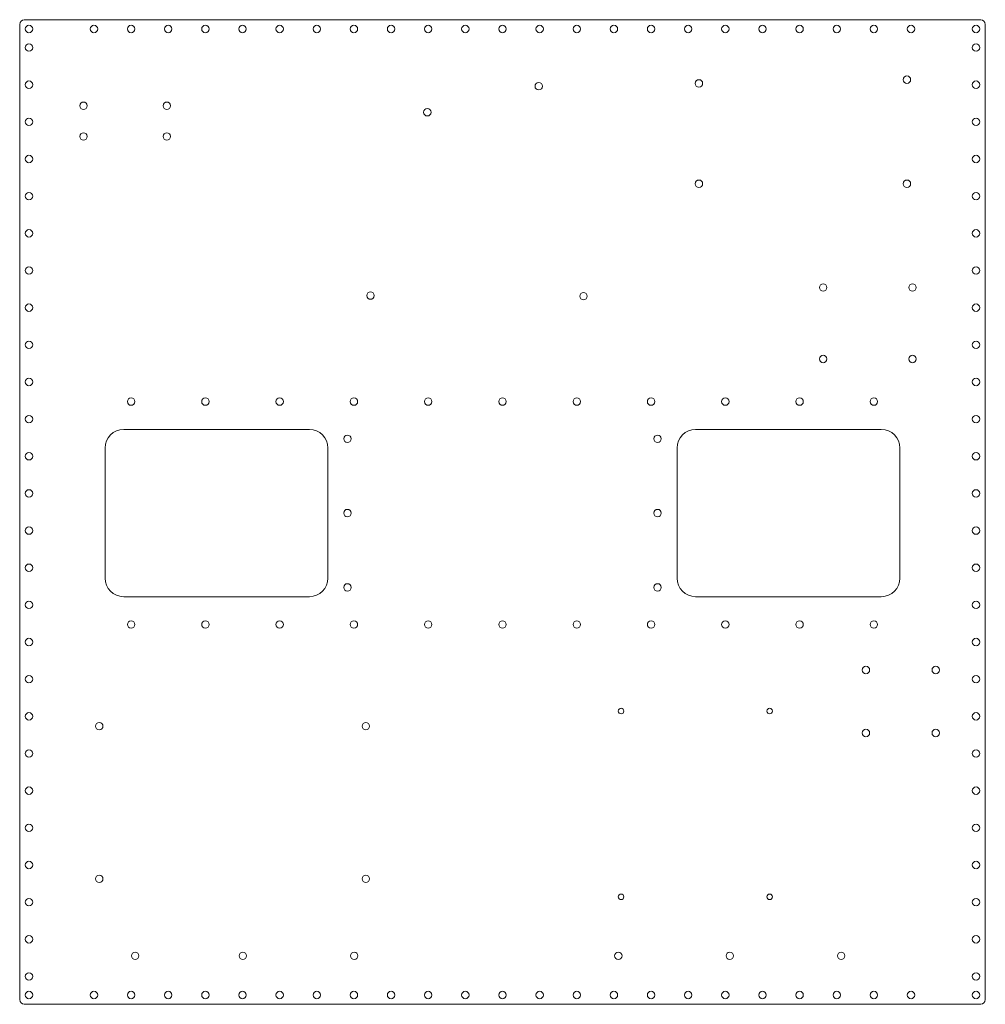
# Model space of a CAD drawing. Header units: inches. Extents: x 0 to 26, y 0 to 26.5.
import ezdxf

# ---------------------------------------------------------------- set-up
doc = ezdxf.new("R2010")
doc.units = ezdxf.units.IN
doc.header["$MEASUREMENT"] = 0

msp = doc.modelspace()

# ---------------------------------------------------------------- linework, layer by layer
at = {"color": 7, "linetype": 'Continuous', "lineweight": 15}
for p, q in [((25.875, 26.5), (0.125, 26.5)), ((0, 26.375), (0, 0.125)), ((26, 0.125), (26, 26.375)), ((2.8, 15.471), (7.8, 15.471)), ((23.2, 15.471), (18.2, 15.471)), ((2.3, 14.971), (2.3, 11.471)), ((8.3, 14.971), (8.3, 11.471)), ((17.7, 11.471), (17.7, 14.971)), ((23.7, 11.471), (23.7, 14.971)), ((2.8, 10.971), (7.8, 10.971)), ((23.2, 10.971), (18.2, 10.971)), ((0.125, 0), (25.875, 0))]:
    msp.add_line(p, q, dxfattribs=at)
for centre, radius in [((0.25, 26.25), 0.1), ((2, 26.25), 0.1), ((3, 26.25), 0.1), ((4, 26.25), 0.1), ((5, 26.25), 0.1), ((6, 26.25), 0.1), ((7, 26.25), 0.1), ((8, 26.25), 0.1), ((9, 26.25), 0.1), ((10, 26.25), 0.1), ((11, 26.25), 0.1), ((12, 26.25), 0.1), ((13, 26.25), 0.1), ((14, 26.25), 0.1), ((15, 26.25), 0.1), ((16, 26.25), 0.1), ((17, 26.25), 0.1), ((18, 26.25), 0.1), ((19, 26.25), 0.1), ((20, 26.25), 0.1), ((21, 26.25), 0.1), ((22, 26.25), 0.1), ((23, 26.25), 0.1), ((24, 26.25), 0.1), ((25.75, 26.25), 0.1), ((0.25, 25.75), 0.1), ((25.75, 25.75), 0.1), ((23.889, 24.885), 0.1), ((0.25, 24.75), 0.1), ((13.976, 24.709), 0.1), ((18.289, 24.785), 0.1), ((25.75, 24.75), 0.1), ((1.718, 24.184), 0.1), ((3.962, 24.184), 0.1), ((0.25, 23.75), 0.1), ((10.976, 24.009), 0.1), ((25.75, 23.75), 0.1), ((1.718, 23.358), 0.1), ((3.962, 23.358), 0.1), ((0.25, 22.75), 0.1), ((25.75, 22.75), 0.1), ((18.289, 22.085), 0.1), ((23.889, 22.085), 0.1), ((0.25, 21.75), 0.1), ((25.75, 21.75), 0.1), ((0.25, 20.75), 0.1), ((25.75, 20.75), 0.1), ((0.25, 19.75), 0.1), ((25.75, 19.75), 0.1), ((21.635, 19.291), 0.1), ((24.038, 19.291), 0.1), ((9.446, 19.074), 0.1), ((15.181, 19.059), 0.1), ((0.25, 18.75), 0.1), ((25.75, 18.75), 0.1), ((0.25, 17.75), 0.1), ((25.75, 17.75), 0.1), ((21.635, 17.368), 0.1), ((24.038, 17.368), 0.1), ((0.25, 16.75), 0.1), ((25.75, 16.75), 0.1), ((3, 16.221), 0.1), ((5, 16.221), 0.1), ((7, 16.221), 0.1), ((9, 16.221), 0.1), ((11, 16.221), 0.1), ((13, 16.221), 0.1), ((15, 16.221), 0.1), ((17, 16.221), 0.1), ((19, 16.221), 0.1), ((21, 16.221), 0.1), ((23, 16.221), 0.1), ((0.25, 15.75), 0.1), ((25.75, 15.75), 0.1), ((8.825, 15.221), 0.1), ((17.175, 15.221), 0.1), ((0.25, 14.75), 0.1), ((25.75, 14.75), 0.1), ((0.25, 13.75), 0.1), ((25.75, 13.75), 0.1), ((8.825, 13.221), 0.1), ((17.175, 13.221), 0.1), ((0.25, 12.75), 0.1), ((25.75, 12.75), 0.1), ((0.25, 11.75), 0.1), ((25.75, 11.75), 0.1), ((8.825, 11.221), 0.1), ((17.175, 11.221), 0.1), ((0.25, 10.75), 0.1), ((25.75, 10.75), 0.1), ((3, 10.221), 0.1), ((5, 10.221), 0.1), ((7, 10.221), 0.1), ((9, 10.221), 0.1), ((11, 10.221), 0.1), ((13, 10.221), 0.1), ((15, 10.221), 0.1), ((17, 10.221), 0.1), ((19, 10.221), 0.1), ((21, 10.221), 0.1), ((23, 10.221), 0.1), ((0.25, 9.75), 0.1), ((25.75, 9.75), 0.1), ((22.785, 8.997), 0.1), ((24.665, 8.997), 0.1), ((0.25, 8.75), 0.1), ((25.75, 8.75), 0.1), ((16.193, 7.893), 0.075), ((20.193, 7.893), 0.075), ((0.25, 7.75), 0.1), ((25.75, 7.75), 0.1), ((2.143, 7.486), 0.1), ((9.319, 7.486), 0.1), ((22.786, 7.302), 0.1), ((24.665, 7.302), 0.1), ((0.25, 6.75), 0.1), ((25.75, 6.75), 0.1), ((0.25, 5.75), 0.1), ((25.75, 5.75), 0.1), ((0.25, 4.75), 0.1), ((25.75, 4.75), 0.1), ((0.25, 3.75), 0.1), ((25.75, 3.75), 0.1), ((2.143, 3.376), 0.1), ((9.319, 3.376), 0.1), ((16.193, 2.893), 0.075), ((20.193, 2.893), 0.075), ((0.25, 2.75), 0.1), ((25.75, 2.75), 0.1), ((0.25, 1.75), 0.1), ((25.75, 1.75), 0.1), ((3.108, 1.305), 0.1), ((6.008, 1.305), 0.1), ((9.008, 1.305), 0.1), ((16.119, 1.305), 0.1), ((19.119, 1.305), 0.1), ((22.119, 1.305), 0.1), ((0.25, 0.75), 0.1), ((25.75, 0.75), 0.1), ((0.25, 0.25), 0.1), ((2, 0.25), 0.1), ((3, 0.25), 0.1), ((4, 0.25), 0.1), ((5, 0.25), 0.1), ((6, 0.25), 0.1), ((7, 0.25), 0.1), ((8, 0.25), 0.1), ((9, 0.25), 0.1), ((10, 0.25), 0.1), ((11, 0.25), 0.1), ((12, 0.25), 0.1), ((13, 0.25), 0.1), ((14, 0.25), 0.1), ((15, 0.25), 0.1), ((16, 0.25), 0.1), ((17, 0.25), 0.1), ((18, 0.25), 0.1), ((19, 0.25), 0.1), ((20, 0.25), 0.1), ((21, 0.25), 0.1), ((22, 0.25), 0.1), ((23, 0.25), 0.1), ((24, 0.25), 0.1), ((25.75, 0.25), 0.1)]:
    msp.add_circle(centre, radius, dxfattribs=at)
for centre, radius, start, end in [((0.125, 26.375), 0.125, 90, 180), ((25.875, 26.375), 0.125, 0, 90), ((2.8, 14.971), 0.5, 90, 180), ((7.8, 14.971), 0.5, 0, 90), ((18.2, 14.971), 0.5, 90, 180), ((23.2, 14.971), 0.5, 0, 90), ((2.8, 11.471), 0.5, 180, 270), ((7.8, 11.471), 0.5, 270, 0), ((18.2, 11.471), 0.5, 180, 270), ((23.2, 11.471), 0.5, 270, 0), ((0.125, 0.125), 0.125, 180, 270), ((25.875, 0.125), 0.125, 270, 0)]:
    msp.add_arc(centre, radius, start, end, dxfattribs=at)

doc.saveas('drawing.dxf')
